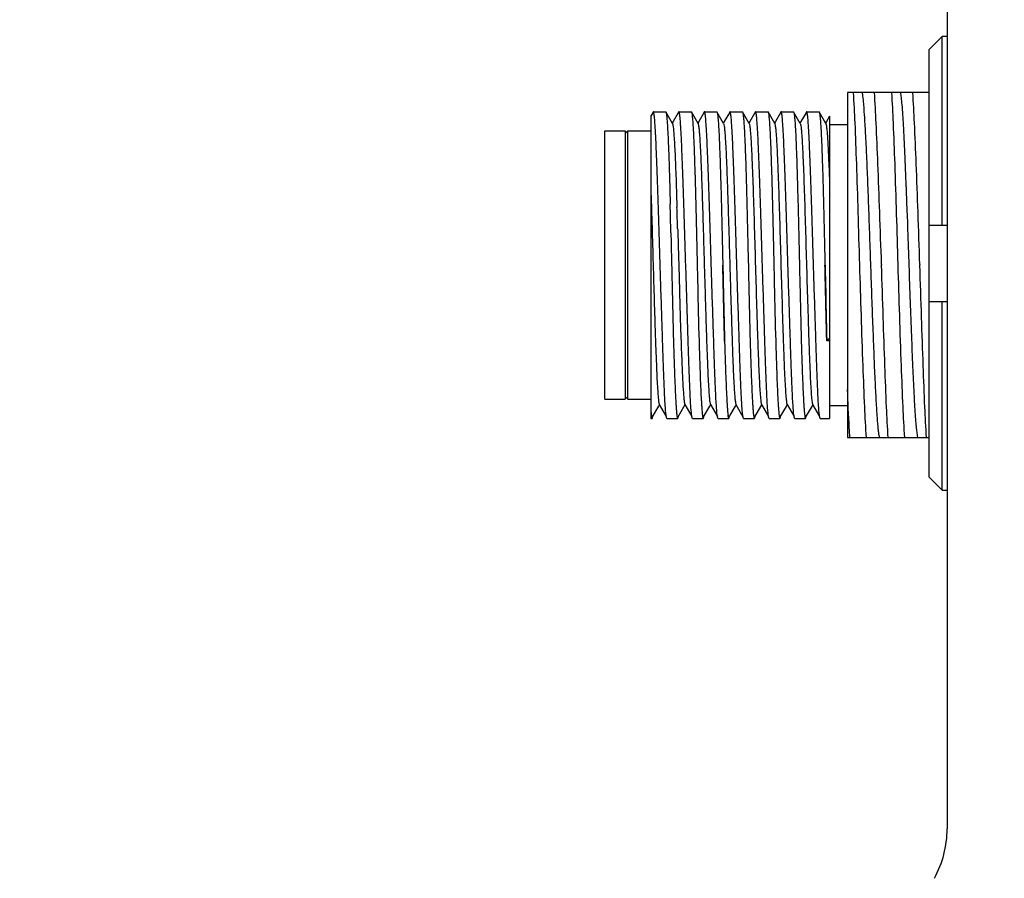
# Model space of a CAD drawing. Header units: millimetres. Extents: x 222 to 446, y -355 to -187.
# Tile 10 of 28: x 284 to 293, y -285 to -276. Entities that reach past the tile are written whole.
import ezdxf

# ---------------------------------------------------------------- set-up
doc = ezdxf.new("R2010")
doc.units = ezdxf.units.MM
doc.header["$LTSCALE"] = 23.1
doc.header["$PDMODE"] = 3
doc.header["$PDSIZE"] = 8
doc.layers.get('0').update_dxf_attribs({"linetype": 'CONTINUOUS'})
doc.layers.get('Defpoints').update_dxf_attribs({"linetype": 'CONTINUOUS'})
doc.layers.add('00_COMPONENTS', color=7, linetype='CONTINUOUS')
doc.layers.add('51__DRAFT_DIMS', color=7, linetype='CONTINUOUS')
doc.styles.get("Standard").update_dxf_attribs({"font": '兰亭黑 GBK.TTF'})
doc.dimstyles.new('DIMSTYLE_1', dxfattribs={"dimtxt": 3, "dimasz": 3, "dimexe": 2.5, "dimexo": 0.5, "dimgap": 0.75, "dimtad": 1, "dimlfac": 4, "dimdsep": 46, "dimtxsty": 'STANDARD', "dimblk": '_FILLED', "dimblk1": '_FILLED', "dimblk2": '_FILLED', "dimcen": 0.09, "dimclrt": 3, "dimazin": 2, "dimtp": 0.5, "dimtm": 0.5, "dimtfac": 1, "dimtofl": 0, "dimtmove": 0, "dimatfit": 3, "dimldrblk": '_FILLED', "dimfxl": 1, "dimtolj": 1, "dimarcsym": 0})
doc.dimstyles.new('DIMSTYLE_2', dxfattribs={"dimtxt": 3, "dimasz": 3, "dimexe": 2.5, "dimexo": 0.5, "dimgap": 0.75, "dimtad": 1, "dimlfac": 4, "dimdsep": 46, "dimtxsty": 'STANDARD', "dimblk": '_FILLED', "dimblk1": '_FILLED', "dimblk2": '_FILLED', "dimcen": 0.09, "dimclrt": 3, "dimazin": 2, "dimtp": 0.3, "dimtm": 0.3, "dimtfac": 1, "dimtofl": 0, "dimtmove": 0, "dimatfit": 3, "dimldrblk": '_FILLED', "dimfxl": 1, "dimtolj": 1, "dimarcsym": 0})

# ---------------------------------------------------------------- blocks, each defined once
blk = doc.blocks.new('_FILLED')
at = {"color": 0, "linetype": 'ByBlock'}
blk.add_solid([(0, 0), (-1, 0.1667), (-1, -0.1667)], dxfattribs=at)
blk = doc.blocks.new('*D1')
at = {"layer": '51__DRAFT_DIMS', "color": 0, "lineweight": -2}
for p, q in [((302.242, -243.6989), (267.2007, -243.6989)), ((269.7007, -246.6989), (269.7007, -305.1989)), ((296.6582, -308.1989), (267.2007, -308.1989))]:
    blk.add_line(p, q, dxfattribs=at)
at = {"layer": 'Defpoints', "color": 0}
for p in [(302.742, -243.6989), (269.7007, -308.1989), (297.1582, -308.1989)]:
    blk.add_point(p, dxfattribs=at)
at = {"layer": '51__DRAFT_DIMS', "color": 0, "linetype": 'ByBlock', "lineweight": -2, "xscale": 3, "yscale": 3, "zscale": 3}
for p, rotation in [((269.7007, -243.6989), 90), ((269.7007, -308.1989), 270)]:
    blk.add_blockref('_FILLED', p, dxfattribs=dict(at, rotation=rotation))
at = {"layer": '51__DRAFT_DIMS', "color": 3, "insert": (264.9507, -275.9958), "char_height": 3, "attachment_point": 2, "rotation": 90, "line_spacing_factor": 0.9}
blk.add_mtext('\\A1;258', dxfattribs=at)
blk = doc.blocks.new('*D4')
at = {"layer": '51__DRAFT_DIMS', "color": 0, "lineweight": -2}
for p, q in [((293.742, -263.3864), (280.5661, -263.3864)), ((283.0661, -266.3864), (283.0661, -285.6364)), ((293.742, -288.6364), (280.5661, -288.6364))]:
    blk.add_line(p, q, dxfattribs=at)
at = {"layer": 'Defpoints', "color": 0}
for p in [(294.242, -263.3864), (283.0661, -288.6364), (294.242, -288.6364)]:
    blk.add_point(p, dxfattribs=at)
at = {"layer": '51__DRAFT_DIMS', "color": 0, "linetype": 'ByBlock', "lineweight": -2, "xscale": 3, "yscale": 3, "zscale": 3}
for p, rotation in [((283.0661, -263.3864), 90), ((283.0661, -288.6364), 270)]:
    blk.add_blockref('_FILLED', p, dxfattribs=dict(at, rotation=rotation))
at = {"layer": '51__DRAFT_DIMS', "color": 3, "insert": (278.3161, -276.0173), "char_height": 3, "attachment_point": 2, "rotation": 90, "line_spacing_factor": 0.9}
blk.add_mtext('\\A1;101', dxfattribs=at)
blk = doc.blocks.new('*D5')
at = {"layer": '51__DRAFT_DIMS', "color": 0, "lineweight": -2}
for p, q in [((293.742, -263.3864), (273.7257, -263.3864)), ((276.2257, -266.3864), (276.2257, -295.1322)), ((314.992, -298.1322), (273.7257, -298.1322))]:
    blk.add_line(p, q, dxfattribs=at)
at = {"layer": 'Defpoints', "color": 0}
for p in [(294.242, -263.3864), (276.2257, -298.1322), (315.492, -298.1322)]:
    blk.add_point(p, dxfattribs=at)
at = {"layer": '51__DRAFT_DIMS', "color": 0, "linetype": 'ByBlock', "lineweight": -2, "xscale": 3, "yscale": 3, "zscale": 3}
for p, rotation in [((276.2257, -263.3864), 90), ((276.2257, -298.1322), 270)]:
    blk.add_blockref('_FILLED', p, dxfattribs=dict(at, rotation=rotation))
at = {"layer": '51__DRAFT_DIMS', "color": 3, "insert": (271.4757, -280.6744), "char_height": 3, "attachment_point": 2, "rotation": 90, "line_spacing_factor": 0.9}
blk.add_mtext('\\A1;138.98', dxfattribs=at)

msp = doc.modelspace()

# ---------------------------------------------------------------- linework, layer by layer
at = {"layer": '00_COMPONENTS', "color": 7}
for p, q in [((292.867, -267.7456), (292.867, -284.2773)), ((292.817, -276.5272), (292.692, -276.6541)), ((292.817, -278.3707), (292.817, -276.5272)), ((292.867, -276.5272), (292.817, -276.5272)), ((292.692, -280.8374), (292.692, -276.6541)), ((291.892, -277.0739), (291.892, -280.4489)), ((292.692, -277.0739), (291.892, -277.0739)), ((289.9867, -277.2713), (289.9668, -277.3058)), ((289.967, -277.3059), (289.967, -280.2614)), ((289.9916, -277.2629), (289.9867, -277.2713)), ((289.9932, -277.2614), (290.113, -277.2614)), ((290.1802, -277.376), (290.115, -277.2632)), ((290.2367, -277.2713), (290.1868, -277.3577)), ((290.2416, -277.2628), (290.2367, -277.2713)), ((290.2416, -277.2628), (290.2405, -277.2655)), ((290.2432, -277.2614), (290.363, -277.2614)), ((290.4302, -277.376), (290.365, -277.2632)), ((290.4867, -277.2713), (290.4368, -277.3577)), ((290.4916, -277.2628), (290.4867, -277.2713)), ((290.4932, -277.2614), (290.4916, -277.2628)), ((290.4932, -277.2614), (290.613, -277.2614)), ((290.6802, -277.3759), (290.615, -277.2632)), ((290.7367, -277.2714), (290.6868, -277.3578)), ((290.7416, -277.2629), (290.7367, -277.2714)), ((290.7433, -277.2614), (290.7416, -277.2629)), ((290.7433, -277.2614), (290.863, -277.2614)), ((290.9302, -277.376), (290.865, -277.2632)), ((290.9869, -277.2709), (290.9371, -277.3571)), ((290.9916, -277.2628), (290.9869, -277.2709)), ((290.9916, -277.2628), (290.9905, -277.2655)), ((290.9932, -277.2614), (291.113, -277.2614)), ((291.1802, -277.3759), (291.115, -277.2632)), ((291.2369, -277.2709), (291.1871, -277.3571)), ((291.2416, -277.2629), (291.2369, -277.2709)), ((291.2416, -277.2629), (291.2405, -277.2655)), ((291.2432, -277.2614), (291.363, -277.2614)), ((291.4302, -277.3759), (291.365, -277.2632)), ((291.4869, -277.2709), (291.4371, -277.3571)), ((291.4916, -277.2629), (291.4869, -277.2709)), ((291.4916, -277.2629), (291.4905, -277.2655)), ((291.4932, -277.2614), (291.613, -277.2614)), ((291.6802, -277.376), (291.615, -277.2632)), ((291.7168, -277.3058), (291.6871, -277.3572)), ((291.717, -277.3059), (291.717, -280.2614)), ((290.1868, -277.3577), (290.1782, -277.3725)), ((290.4368, -277.3577), (290.4282, -277.3725)), ((290.6868, -277.3578), (290.6782, -277.3725)), ((290.9371, -277.3571), (290.9282, -277.3725)), ((291.1871, -277.3571), (291.1782, -277.3725)), ((291.4371, -277.3571), (291.4282, -277.3725)), ((291.6871, -277.3572), (291.6782, -277.3725)), ((291.717, -277.3864), (291.892, -277.3864)), ((289.517, -277.4489), (289.717, -277.4489)), ((289.517, -280.0739), (289.517, -277.449)), ((289.717, -277.4739), (289.742, -277.4489)), ((289.717, -277.449), (289.717, -280.0739)), ((289.742, -280.0739), (289.742, -277.4489)), ((289.742, -277.4489), (289.967, -277.4489)), ((292.4644, -277.9922), (292.4647, -277.9979)), ((292.4647, -277.9979), (292.466, -278.0327)), ((290.2194, -278.0604), (290.2239, -278.1947)), ((292.466, -278.0327), (292.4662, -278.0381)), ((292.4662, -278.0381), (292.4735, -278.2323)), ((290.1562, -278.1035), (290.1563, -278.1062)), ((290.1563, -278.1059), (290.1573, -278.1439)), ((290.1573, -278.1439), (290.1579, -278.1669)), ((292.4735, -278.2323), (292.4739, -278.2432)), ((292.4739, -278.2432), (292.4746, -278.262)), ((292.4746, -278.262), (292.475, -278.2725)), ((292.475, -278.2725), (292.4778, -278.3506)), ((292.4778, -278.3506), (292.4782, -278.3611)), ((292.4782, -278.3611), (292.4787, -278.3739)), ((292.4787, -278.3739), (292.4793, -278.3908)), ((292.692, -278.3707), (292.867, -278.3707)), ((290.1647, -278.4456), (290.165, -278.4567)), ((290.165, -278.4567), (290.165, -278.4592)), ((290.165, -278.4591), (290.1652, -278.4641)), ((290.1652, -278.4641), (290.1652, -278.4666)), ((290.1652, -278.4665), (290.1665, -278.5201)), ((290.2307, -278.4081), (290.2309, -278.4137)), ((290.2309, -278.4137), (290.2311, -278.4211)), ((290.2311, -278.4211), (290.2318, -278.4447)), ((290.2318, -278.4447), (290.235, -278.5559)), ((292.4793, -278.3908), (292.4802, -278.4179)), ((290.1665, -278.5201), (290.1666, -278.5275)), ((290.1665, -278.5238), (290.1666, -278.5275)), ((290.1666, -278.5275), (290.1719, -278.7614)), ((290.235, -278.5559), (290.2352, -278.5636)), ((290.2352, -278.5636), (290.2354, -278.571)), ((290.2354, -278.571), (290.2441, -278.8801)), ((292.0088, -278.7563), (292.009, -278.7614)), ((292.2255, -278.7563), (292.2256, -278.7614)), ((292.3838, -278.7563), (292.3839, -278.7614)), ((292.6003, -278.7563), (292.6005, -278.7614)), ((290.2441, -278.8801), (290.2445, -278.8946)), ((290.2445, -278.8946), (290.2478, -279.0066)), ((290.2478, -279.0066), (290.2485, -279.03)), ((290.2485, -279.03), (290.2597, -279.3846)), ((292.867, -279.1207), (292.692, -279.1207)), ((292.817, -280.9642), (292.817, -279.1207)), ((290.2597, -279.3846), (290.2643, -279.5257)), ((291.717, -279.4784), (291.6894, -279.5023)), ((291.717, -279.5023), (291.6894, -279.5023)), ((289.517, -280.0739), (289.717, -280.0739)), ((289.717, -280.0489), (289.742, -280.0739)), ((289.742, -280.0739), (289.967, -280.0739)), ((289.985, -280.248), (290.0452, -280.1438)), ((290.0452, -280.1438), (290.0532, -280.13)), ((290.0512, -280.1265), (290.1196, -280.2447)), ((290.235, -280.2481), (290.2952, -280.1438)), ((290.2952, -280.1438), (290.3032, -280.13)), ((290.3012, -280.1265), (290.3696, -280.2448)), ((290.4849, -280.2481), (290.5452, -280.1438)), ((290.5452, -280.1438), (290.5532, -280.13)), ((290.5512, -280.1265), (290.6196, -280.2448)), ((290.7453, -280.2302), (290.7952, -280.1438)), ((290.7952, -280.1438), (290.8032, -280.13)), ((290.8012, -280.1266), (290.8697, -280.2451)), ((290.9849, -280.2481), (291.045, -280.1441)), ((291.045, -280.1441), (291.0532, -280.13)), ((291.0512, -280.1265), (291.1196, -280.2448)), ((291.2349, -280.2482), (291.295, -280.1442)), ((291.295, -280.1442), (291.3032, -280.13)), ((291.3012, -280.1265), (291.3696, -280.2448)), ((291.4849, -280.2481), (291.545, -280.1441)), ((291.545, -280.1441), (291.5532, -280.1299)), ((291.5512, -280.1265), (291.6196, -280.2448)), ((291.717, -280.1364), (291.892, -280.1364)), ((289.967, -280.2614), (289.9811, -280.2614)), ((289.982, -280.2528), (289.9829, -280.2516)), ((289.9829, -280.2516), (289.985, -280.248)), ((289.9829, -280.2516), (289.9831, -280.2512)), ((290.1255, -280.2614), (290.2311, -280.2614)), ((290.2329, -280.2517), (290.235, -280.2481)), ((290.3755, -280.2614), (290.4811, -280.2614)), ((290.4829, -280.2517), (290.4849, -280.2481)), ((290.6255, -280.2614), (290.7311, -280.2614)), ((290.7329, -280.2517), (290.7453, -280.2302)), ((290.8755, -280.2614), (290.9811, -280.2614)), ((290.9823, -280.2523), (290.9832, -280.2511)), ((290.9829, -280.2517), (290.9849, -280.2481)), ((291.1255, -280.2614), (291.2311, -280.2614)), ((291.2322, -280.2526), (291.2329, -280.2517)), ((291.2329, -280.2517), (291.2349, -280.2482)), ((291.2329, -280.2517), (291.2333, -280.2508)), ((291.3755, -280.2614), (291.4811, -280.2614)), ((291.4823, -280.2523), (291.4831, -280.2512)), ((291.4828, -280.2517), (291.4849, -280.2481)), ((291.6255, -280.2614), (291.717, -280.2614)), ((291.892, -280.4489), (292.0742, -280.4489)), ((292.0749, -280.4489), (292.4492, -280.4489)), ((292.4498, -280.4489), (292.692, -280.4489)), ((292.692, -280.8374), (292.817, -280.9642)), ((292.817, -280.9642), (292.867, -280.9642))]:
    msp.add_line(p, q, dxfattribs=at)
for centre, radius, start, end in [((166.3923, -281.3384), 123.8062, 1.338879, 1.467891), ((206.4171, -280.9632), 83.8525, 1.746161, 1.892015), ((291.867, -284.2773), 1, 331.04498, 360)]:
    msp.add_arc(centre, radius, start, end, dxfattribs=at)
for points, knots in [([(291.9476, -277.0739), (291.9542, -277.173), (291.9657, -277.4055), (291.9801, -277.7959), (291.9946, -278.2576), (292.0039, -278.5859), (292.0088, -278.7563)], [0, 0, 0, 0, 0.176932, 0.414793, 0.696067, 1, 1, 1, 1]), ([(292.0348, -277.0739), (292.0369, -277.0857), (292.0406, -277.1137), (292.0485, -277.1863), (292.0572, -277.3069), (292.0675, -277.4845), (292.0777, -277.7017), (292.0881, -277.9517), (292.1021, -278.3274), (292.1159, -278.7188), (292.1295, -279.1137), (292.1401, -279.3991), (292.1504, -279.6642), (292.1606, -279.9007), (292.171, -280.1013), (292.1798, -280.243), (292.1874, -280.3338), (292.1926, -280.3836), (292.1976, -280.4207), (292.2015, -280.4411), (292.2039, -280.4489)], [0, 0, 0, 0, 0.010646, 0.025023, 0.064762, 0.11792, 0.182922, 0.257753, 0.340022, 0.516584, 0.605335, 0.690693, 0.770007, 0.84078, 0.90081, 0.948255, 0.966773, 0.981619, 0.992688, 1, 1, 1, 1]), ([(292.2255, -278.7563), (292.2196, -278.5859), (292.208, -278.2576), (292.1916, -277.7959), (292.1748, -277.4056), (292.1629, -277.173), (292.1559, -277.0739)], [0, 0, 0, 0, 0.303918, 0.585186, 0.823057, 1, 1, 1, 1]), ([(292.3225, -277.0739), (292.3293, -277.173), (292.3405, -277.4055), (292.3616, -277.9663), (292.3745, -278.4281), (292.3838, -278.7563)], [0, 0, 0, 0, 0.176931, 0.414794, 1, 1, 1, 1]), ([(292.4097, -277.0739), (292.4127, -277.09), (292.4177, -277.1296), (292.4276, -277.2357), (292.4389, -277.4162), (292.4521, -277.6828), (292.4602, -277.8828), (292.4644, -277.9922)], [0, 0, 0, 0, 0.053366, 0.129745, 0.3476, 0.642963, 1, 1, 1, 1]), ([(292.6003, -278.7563), (292.5944, -278.5859), (292.5834, -278.2576), (292.5662, -277.7959), (292.5501, -277.4056), (292.5377, -277.173), (292.5309, -277.0739)], [0, 0, 0, 0, 0.303918, 0.585187, 0.823056, 1, 1, 1, 1]), ([(290.06, -278.7614), (290.057, -278.6639), (290.0512, -278.4726), (290.0426, -278.1948), (290.0352, -277.9751), (290.0294, -277.8129), (290.0252, -277.7042), (290.021, -277.6057), (290.017, -277.5183), (290.013, -277.4428), (290.0091, -277.38), (290.0053, -277.3306), (290.002, -277.2979), (289.9993, -277.2789), (289.9973, -277.2696), (289.9959, -277.2644), (289.9941, -277.2614), (289.9932, -277.2614)], [0, 0, 0, 0, 0.194801, 0.382125, 0.554779, 0.633504, 0.706136, 0.771976, 0.830392, 0.880823, 0.922791, 0.955898, 0.979839, 0.988311, 0.994441, 0.99826, 1, 1, 1, 1]), ([(290.113, -277.2614), (290.1136, -277.2614), (290.1144, -277.2622), (290.1149, -277.2629), (290.115, -277.2632)], [0, 0, 0, 0, 0.663854, 1, 1, 1, 1]), ([(290.115, -277.2632), (290.1165, -277.2657), (290.1184, -277.2735), (290.1211, -277.2883), (290.1236, -277.3098), (290.1275, -277.3511), (290.132, -277.4182), (290.137, -277.5163), (290.142, -277.6366), (290.1469, -277.777), (290.1517, -277.9348), (290.1547, -278.0456), (290.1562, -278.1035)], [0, 0, 0, 0, 0.010283, 0.028202, 0.053827, 0.087094, 0.176004, 0.29342, 0.437283, 0.605048, 0.793736, 1, 1, 1, 1]), ([(290.3101, -278.7614), (290.3071, -278.6639), (290.3011, -278.4726), (290.2925, -278.1948), (290.2852, -277.9751), (290.2794, -277.8129), (290.2752, -277.7042), (290.2711, -277.6057), (290.267, -277.5183), (290.263, -277.4428), (290.2591, -277.38), (290.2553, -277.3306), (290.252, -277.2979), (290.2493, -277.2789), (290.2473, -277.2696), (290.2459, -277.2644), (290.2441, -277.2614), (290.2432, -277.2614)], [0, 0, 0, 0, 0.194808, 0.382122, 0.554778, 0.633503, 0.706136, 0.771974, 0.830391, 0.880823, 0.92279, 0.955897, 0.979837, 0.988311, 0.994441, 0.998261, 1, 1, 1, 1]), ([(290.363, -277.2614), (290.3636, -277.2614), (290.3644, -277.2622), (290.3649, -277.2629), (290.365, -277.2632)], [0, 0, 0, 0, 0.663832, 1, 1, 1, 1]), ([(290.365, -277.2632), (290.3674, -277.2673), (290.3698, -277.2814), (290.3737, -277.3082), (290.3772, -277.3486), (290.3809, -277.4015), (290.3845, -277.4668), (290.3881, -277.5437), (290.3917, -277.6317), (290.3966, -277.7687), (290.4025, -277.9606), (290.4091, -278.2109), (290.4157, -278.4811), (290.4198, -278.6669), (290.4219, -278.7614)], [0, 0, 0, 0, 0.009498, 0.027759, 0.054743, 0.090241, 0.133944, 0.185462, 0.244339, 0.310041, 0.459499, 0.628457, 0.810808, 1, 1, 1, 1]), ([(290.56, -278.7614), (290.557, -278.6639), (290.5512, -278.4726), (290.5425, -278.1948), (290.5353, -277.9751), (290.5294, -277.8129), (290.5252, -277.7042), (290.5211, -277.6057), (290.517, -277.5183), (290.513, -277.4428), (290.5091, -277.38), (290.5053, -277.3306), (290.502, -277.2979), (290.4992, -277.2789), (290.4973, -277.2696), (290.4959, -277.2644), (290.4941, -277.2614), (290.4932, -277.2614)], [0, 0, 0, 0, 0.194809, 0.382127, 0.554784, 0.633509, 0.706143, 0.771983, 0.830399, 0.880833, 0.9228, 0.955905, 0.979849, 0.988321, 0.994453, 0.998271, 1, 1, 1, 1]), ([(290.613, -277.2614), (290.6136, -277.2614), (290.6144, -277.2622), (290.6149, -277.2629), (290.615, -277.2632)], [0, 0, 0, 0, 0.664714, 1, 1, 1, 1]), ([(290.615, -277.2632), (290.6174, -277.2673), (290.6197, -277.2813), (290.6237, -277.3081), (290.6272, -277.3484), (290.6309, -277.4013), (290.6345, -277.4666), (290.6381, -277.5435), (290.6417, -277.6315), (290.6466, -277.7684), (290.6525, -277.9604), (290.6591, -278.2108), (290.6656, -278.4811), (290.6698, -278.6668), (290.672, -278.7614)], [0, 0, 0, 0, 0.009459, 0.027689, 0.054649, 0.090126, 0.133813, 0.185324, 0.244197, 0.309901, 0.459377, 0.628364, 0.810768, 1, 1, 1, 1]), ([(290.8099, -278.7614), (290.8069, -278.6639), (290.8012, -278.4726), (290.7925, -278.1948), (290.7852, -277.9751), (290.7794, -277.8129), (290.7752, -277.7042), (290.7711, -277.6057), (290.767, -277.5183), (290.763, -277.4428), (290.7591, -277.38), (290.7553, -277.3306), (290.752, -277.2979), (290.7492, -277.2789), (290.7473, -277.2696), (290.7459, -277.2644), (290.7441, -277.2614), (290.7433, -277.2614)], [0, 0, 0, 0, 0.19481, 0.382127, 0.554785, 0.633511, 0.706144, 0.771985, 0.830401, 0.880835, 0.922802, 0.955907, 0.979852, 0.988324, 0.994455, 0.998272, 1, 1, 1, 1]), ([(290.863, -277.2614), (290.8636, -277.2614), (290.8644, -277.2622), (290.8649, -277.263), (290.865, -277.2632)], [0, 0, 0, 0, 0.663463, 1, 1, 1, 1]), ([(290.865, -277.2632), (290.8674, -277.2674), (290.8698, -277.2814), (290.8737, -277.3083), (290.8771, -277.3487), (290.8809, -277.4016), (290.8845, -277.4669), (290.8897, -277.5767), (290.8957, -277.7393), (290.9025, -277.9607), (290.9091, -278.211), (290.9156, -278.4812), (290.9199, -278.6669), (290.9221, -278.7614)], [0, 0, 0, 0, 0.009517, 0.027792, 0.054788, 0.090295, 0.134004, 0.185528, 0.310107, 0.459558, 0.6285, 0.810831, 1, 1, 1, 1]), ([(291.0601, -278.7614), (291.0571, -278.6639), (291.0511, -278.4726), (291.0425, -278.1948), (291.0352, -277.9751), (291.0294, -277.8129), (291.0252, -277.7042), (291.0211, -277.6057), (291.017, -277.5183), (291.013, -277.4428), (291.0091, -277.38), (291.0053, -277.3306), (291.002, -277.2979), (290.9993, -277.2789), (290.9973, -277.2696), (290.9959, -277.2644), (290.9941, -277.2614), (290.9932, -277.2614)], [0, 0, 0, 0, 0.194808, 0.382122, 0.554778, 0.633503, 0.706136, 0.771974, 0.830391, 0.880823, 0.92279, 0.955897, 0.979837, 0.988311, 0.994441, 0.998261, 1, 1, 1, 1]), ([(291.113, -277.2614), (291.1136, -277.2614), (291.1144, -277.2622), (291.1149, -277.2629), (291.115, -277.2632)], [0, 0, 0, 0, 0.664351, 1, 1, 1, 1]), ([(291.115, -277.2632), (291.1174, -277.2673), (291.1197, -277.2813), (291.1237, -277.3081), (291.1271, -277.3485), (291.1309, -277.4013), (291.1345, -277.4666), (291.1396, -277.5764), (291.1458, -277.7391), (291.1524, -277.9605), (291.1591, -278.2108), (291.1655, -278.4811), (291.1699, -278.6668), (291.172, -278.7614)], [0, 0, 0, 0, 0.00947, 0.027705, 0.05467, 0.090153, 0.133842, 0.185355, 0.309931, 0.459403, 0.628385, 0.810771, 1, 1, 1, 1]), ([(291.3101, -278.7614), (291.3071, -278.6639), (291.3011, -278.4726), (291.2925, -278.1948), (291.2852, -277.9751), (291.2794, -277.8129), (291.2752, -277.7042), (291.2711, -277.6057), (291.267, -277.5183), (291.263, -277.4428), (291.2591, -277.38), (291.2553, -277.3306), (291.252, -277.2979), (291.2493, -277.2789), (291.2473, -277.2696), (291.2459, -277.2644), (291.2441, -277.2614), (291.2432, -277.2614)], [0, 0, 0, 0, 0.194808, 0.382122, 0.554777, 0.633502, 0.706135, 0.771974, 0.830391, 0.880822, 0.922789, 0.955897, 0.979836, 0.98831, 0.99444, 0.998261, 1, 1, 1, 1]), ([(291.363, -277.2614), (291.3636, -277.2614), (291.3644, -277.2622), (291.3648, -277.2629), (291.365, -277.2632)], [0, 0, 0, 0, 0.664361, 1, 1, 1, 1]), ([(291.365, -277.2632), (291.3673, -277.2672), (291.3697, -277.2813), (291.3737, -277.308), (291.3772, -277.3483), (291.3809, -277.4011), (291.3845, -277.4664), (291.3881, -277.5433), (291.3917, -277.6313), (291.3966, -277.7683), (291.4025, -277.9603), (291.4091, -278.2107), (291.4156, -278.481), (291.4198, -278.6668), (291.4219, -278.7614)], [0, 0, 0, 0, 0.00943, 0.027641, 0.054581, 0.090041, 0.133718, 0.185221, 0.244092, 0.309796, 0.459284, 0.628297, 0.810724, 1, 1, 1, 1]), ([(291.56, -278.7614), (291.5571, -278.6639), (291.5511, -278.4726), (291.5425, -278.1948), (291.5352, -277.9751), (291.5294, -277.8129), (291.5252, -277.7042), (291.5211, -277.6057), (291.517, -277.5183), (291.513, -277.4428), (291.5091, -277.38), (291.5053, -277.3306), (291.502, -277.2979), (291.4993, -277.2789), (291.4973, -277.2696), (291.4959, -277.2644), (291.4941, -277.2614), (291.4932, -277.2614)], [0, 0, 0, 0, 0.194808, 0.382122, 0.554777, 0.633502, 0.706135, 0.771974, 0.830391, 0.880822, 0.922789, 0.955897, 0.979836, 0.98831, 0.99444, 0.99826, 1, 1, 1, 1]), ([(291.613, -277.2614), (291.6136, -277.2614), (291.6144, -277.2622), (291.6148, -277.2629), (291.615, -277.2632)], [0, 0, 0, 0, 0.663452, 1, 1, 1, 1]), ([(291.615, -277.2632), (291.6173, -277.2673), (291.6198, -277.2813), (291.6237, -277.3081), (291.6271, -277.3485), (291.6309, -277.4013), (291.6345, -277.4666), (291.6397, -277.5764), (291.6456, -277.7391), (291.6526, -277.9605), (291.659, -278.2108), (291.6657, -278.4811), (291.6698, -278.6668), (291.6719, -278.7614)], [0, 0, 0, 0, 0.009474, 0.027713, 0.054676, 0.090155, 0.133846, 0.18536, 0.309935, 0.459406, 0.628386, 0.810779, 1, 1, 1, 1]), ([(290.1802, -277.376), (290.1814, -277.3782), (290.1831, -277.3848), (290.1854, -277.3972), (290.1876, -277.4148), (290.1911, -277.4484), (290.1954, -277.5026), (290.2004, -277.5819), (290.2054, -277.6793), (290.21, -277.7933), (290.2148, -277.9223), (290.2179, -278.0129), (290.2194, -278.0604)], [0, 0, 0, 0, 0.010922, 0.029343, 0.055265, 0.088588, 0.176927, 0.293152, 0.435851, 0.603246, 0.792378, 1, 1, 1, 1]), ([(290.4298, -277.3766), (290.432, -277.3805), (290.4345, -277.3933), (290.4384, -277.418), (290.442, -277.455), (290.4457, -277.5036), (290.4493, -277.5637), (290.4546, -277.6646), (290.4609, -277.8139), (290.4686, -278.017), (290.4758, -278.2465), (290.4831, -278.4943), (290.4906, -278.7513), (290.4982, -279.0083), (290.5054, -279.256), (290.5129, -279.4856), (290.5203, -279.6887), (290.5267, -279.8381), (290.5319, -279.9388), (290.5356, -279.9988), (290.5394, -280.0475), (290.5428, -280.0848), (290.5466, -280.1096), (290.549, -280.1227), (290.5512, -280.1265)], [0, 0, 0, 0, 0.004816, 0.013947, 0.027414, 0.045185, 0.067116, 0.092947, 0.155256, 0.229901, 0.31432, 0.405428, 0.499913, 0.594403, 0.685479, 0.769889, 0.844618, 0.906905, 0.932681, 0.954565, 0.972367, 0.985932, 0.995156, 1, 1, 1, 1]), ([(290.6802, -277.3759), (290.6824, -277.3798), (290.6846, -277.3929), (290.6883, -277.4179), (290.6916, -277.4552), (290.6953, -277.5039), (290.6991, -277.5638), (290.703, -277.6343), (290.7069, -277.7149), (290.712, -277.8407), (290.7181, -278.0169), (290.7255, -278.2465), (290.7334, -278.4943), (290.7405, -278.7513), (290.7478, -279.0084), (290.7555, -279.2562), (290.7631, -279.4857), (290.7699, -279.6888), (290.7763, -279.838), (290.7819, -279.939), (290.7857, -279.9991), (290.7895, -280.0478), (290.7928, -280.0848), (290.7965, -280.1095), (290.7988, -280.1224), (290.801, -280.1262)], [0, 0, 0, 0, 0.004849, 0.01413, 0.027742, 0.045538, 0.067367, 0.093068, 0.122453, 0.155307, 0.230106, 0.314517, 0.405573, 0.500081, 0.594575, 0.685713, 0.770135, 0.844712, 0.907009, 0.932866, 0.954828, 0.972619, 0.986093, 0.995213, 1, 1, 1, 1]), ([(290.9302, -277.376), (290.9324, -277.3799), (290.9348, -277.3929), (290.9386, -277.4177), (290.942, -277.455), (290.9457, -277.5037), (290.9495, -277.5637), (290.9531, -277.6344), (290.9569, -277.7152), (290.9637, -277.8787), (290.9725, -278.1384), (290.9835, -278.4983), (290.9944, -278.8786), (291.0036, -279.1944), (291.0113, -279.4342), (291.0168, -279.5956), (291.0225, -279.7399), (291.028, -279.8641), (291.0334, -279.9658), (291.0383, -280.0355), (291.0424, -280.0783), (291.045, -280.1006), (291.0477, -280.1159), (291.0497, -280.1239), (291.0512, -280.1265)], [0, 0, 0, 0, 0.00485, 0.014067, 0.027623, 0.045423, 0.067315, 0.093106, 0.122557, 0.155409, 0.27128, 0.405595, 0.547526, 0.68562, 0.749718, 0.808748, 0.861524, 0.906987, 0.944189, 0.972428, 0.982998, 0.991122, 0.99678, 1, 1, 1, 1]), ([(291.1802, -277.3759), (291.1824, -277.3798), (291.1848, -277.3928), (291.1885, -277.4176), (291.192, -277.4547), (291.1957, -277.5034), (291.1994, -277.5634), (291.2031, -277.6341), (291.2069, -277.7148), (291.2137, -277.8783), (291.2225, -278.138), (291.2334, -278.4979), (291.2443, -278.8783), (291.2536, -279.1942), (291.2613, -279.434), (291.2668, -279.5955), (291.2725, -279.7398), (291.2779, -279.8641), (291.2835, -279.9658), (291.2883, -280.0354), (291.2923, -280.0783), (291.295, -280.1006), (291.2978, -280.1159), (291.2997, -280.124), (291.3012, -280.1265)], [0, 0, 0, 0, 0.004835, 0.014024, 0.027549, 0.045331, 0.067218, 0.092992, 0.122423, 0.155266, 0.271129, 0.405457, 0.547409, 0.68554, 0.749647, 0.808698, 0.861491, 0.906955, 0.94418, 0.972416, 0.982981, 0.991108, 0.996774, 1, 1, 1, 1]), ([(291.4302, -277.3759), (291.4324, -277.3798), (291.4347, -277.3927), (291.4385, -277.4175), (291.442, -277.4546), (291.4457, -277.5032), (291.4494, -277.5632), (291.4531, -277.6338), (291.4569, -277.7146), (291.4637, -277.878), (291.4726, -278.1378), (291.4834, -278.4977), (291.4943, -278.8781), (291.5036, -279.1941), (291.5112, -279.4339), (291.5169, -279.5954), (291.5225, -279.7398), (291.5279, -279.8641), (291.5335, -279.9658), (291.5383, -280.0355), (291.5423, -280.0783), (291.545, -280.1006), (291.5478, -280.1159), (291.5498, -280.124), (291.5512, -280.1265)], [0, 0, 0, 0, 0.004816, 0.013979, 0.02749, 0.045275, 0.067151, 0.092906, 0.122329, 0.15518, 0.27103, 0.405372, 0.547343, 0.685494, 0.749614, 0.808682, 0.861473, 0.906953, 0.944186, 0.972411, 0.982982, 0.991118, 0.996785, 1, 1, 1, 1]), ([(291.6802, -277.376), (291.6813, -277.3779), (291.683, -277.3837), (291.6852, -277.3945), (291.6874, -277.4099), (291.6907, -277.4392), (291.6946, -277.4866), (291.699, -277.556), (291.7035, -277.6414), (291.708, -277.7415), (291.7126, -277.8551), (291.7155, -277.9351), (291.717, -277.9771)], [0, 0, 0, 0, 0.011077, 0.029406, 0.055108, 0.088189, 0.176163, 0.292083, 0.434381, 0.601387, 0.790796, 1, 1, 1, 1]), ([(289.967, -277.9771), (289.9707, -278.0854), (289.9777, -278.3125), (289.9882, -278.6604), (289.9981, -279.0145), (290.0064, -279.3025), (290.0139, -279.5176), (290.0194, -279.6606), (290.0244, -279.7876), (290.0293, -279.8965), (290.0345, -279.9854), (290.039, -280.0463), (290.0429, -280.0839), (290.0455, -280.1035), (290.048, -280.117), (290.0498, -280.1241), (290.0511, -280.1263)], [0, 0, 0, 0, 0.15112, 0.316699, 0.485282, 0.64512, 0.718355, 0.785329, 0.844727, 0.895603, 0.937213, 0.968893, 0.980801, 0.989975, 0.99636, 1, 1, 1, 1]), ([(292.4802, -278.4179), (292.4844, -278.5348), (292.4924, -278.7684), (292.5047, -279.1135), (292.5165, -279.4432), (292.5287, -279.7435), (292.5404, -280.0016), (292.5509, -280.1851), (292.5597, -280.3028), (292.5656, -280.3669), (292.5714, -280.4139), (292.5759, -280.4394), (292.5789, -280.4489)], [0, 0, 0, 0, 0.172537, 0.344717, 0.509235, 0.659075, 0.787937, 0.890317, 0.930182, 0.961935, 0.985267, 1, 1, 1, 1]), ([(290.0839, -279.5069), (290.0818, -279.4485), (290.0734, -279.2), (290.0658, -278.9516), (290.06, -278.7614)], [0, 0, 0, 0, 0.234861, 1, 1, 1, 1]), ([(290.1719, -278.7614), (290.1734, -278.8263), (290.1791, -279.0747), (290.1847, -279.3232), (290.1895, -279.5069)], [0, 0, 0, 0, 0.260897, 1, 1, 1, 1]), ([(290.3339, -279.5069), (290.3318, -279.4485), (290.3234, -279.2), (290.3159, -278.9516), (290.3101, -278.7614)], [0, 0, 0, 0, 0.234864, 1, 1, 1, 1]), ([(290.4219, -278.7614), (290.4234, -278.8263), (290.4292, -279.0747), (290.4347, -279.3232), (290.4395, -279.5069)], [0, 0, 0, 0, 0.260897, 1, 1, 1, 1]), ([(290.5839, -279.5069), (290.5818, -279.4485), (290.5733, -279.2), (290.5658, -278.9516), (290.56, -278.7614)], [0, 0, 0, 0, 0.234864, 1, 1, 1, 1]), ([(290.6895, -279.5069), (290.688, -279.4485), (290.6818, -279.2), (290.6763, -278.9516), (290.672, -278.7614)], [0, 0, 0, 0, 0.234853, 1, 1, 1, 1]), ([(290.6729, -278.7614), (290.6744, -278.8262), (290.6801, -279.0747), (290.6849, -279.3232), (290.6895, -279.5069)], [0, 0, 0, 0, 0.260725, 1, 1, 1, 1]), ([(290.8339, -279.5069), (290.8318, -279.4485), (290.8234, -279.2), (290.8157, -278.9516), (290.8099, -278.7614)], [0, 0, 0, 0, 0.234864, 1, 1, 1, 1]), ([(290.9221, -278.7614), (290.9235, -278.8263), (290.9289, -279.0747), (290.9348, -279.3232), (290.9395, -279.5069)], [0, 0, 0, 0, 0.260897, 1, 1, 1, 1]), ([(291.0839, -279.5069), (291.0818, -279.4485), (291.0734, -279.2), (291.0659, -278.9516), (291.0601, -278.7614)], [0, 0, 0, 0, 0.234864, 1, 1, 1, 1]), ([(291.172, -278.7614), (291.1735, -278.8263), (291.179, -279.0747), (291.1848, -279.3232), (291.1895, -279.5069)], [0, 0, 0, 0, 0.260897, 1, 1, 1, 1]), ([(291.3339, -279.5069), (291.3318, -279.4485), (291.3234, -279.2), (291.3159, -278.9516), (291.3101, -278.7614)], [0, 0, 0, 0, 0.234864, 1, 1, 1, 1]), ([(291.4219, -278.7614), (291.4234, -278.8263), (291.4292, -279.0747), (291.4347, -279.3232), (291.4395, -279.5069)], [0, 0, 0, 0, 0.260897, 1, 1, 1, 1]), ([(291.5839, -279.5069), (291.5818, -279.4485), (291.5734, -279.2), (291.5659, -278.9516), (291.56, -278.7614)], [0, 0, 0, 0, 0.234864, 1, 1, 1, 1]), ([(291.6894, -279.5023), (291.6879, -279.4442), (291.6817, -279.1973), (291.6762, -278.9503), (291.6719, -278.7614)], [0, 0, 0, 0, 0.235063, 1, 1, 1, 1]), ([(291.6729, -278.7614), (291.6744, -278.8258), (291.6801, -279.0727), (291.6847, -279.3197), (291.6894, -279.5022)], [0, 0, 0, 0, 0.26058, 1, 1, 1, 1]), ([(292.009, -278.7614), (292.0193, -279.0907), (292.0336, -279.5538), (292.0557, -280.1163), (292.0674, -280.3496), (292.0742, -280.4489)], [0, 0, 0, 0, 0.585159, 0.823079, 1, 1, 1, 1]), ([(292.2907, -280.4489), (292.2839, -280.3496), (292.2722, -280.1163), (292.2568, -279.7247), (292.2412, -279.2617), (292.2309, -278.9324), (292.2256, -278.7614)], [0, 0, 0, 0, 0.176917, 0.414835, 0.696144, 1, 1, 1, 1]), ([(292.3839, -278.7614), (292.3943, -279.0907), (292.4086, -279.5538), (292.4307, -280.1163), (292.4424, -280.3496), (292.4492, -280.4489)], [0, 0, 0, 0, 0.585158, 0.823078, 1, 1, 1, 1]), ([(292.6657, -280.4489), (292.6589, -280.3496), (292.6472, -280.1163), (292.6318, -279.7247), (292.6162, -279.2617), (292.6059, -278.9324), (292.6005, -278.7614)], [0, 0, 0, 0, 0.176919, 0.414839, 0.696149, 1, 1, 1, 1]), ([(290.1175, -280.2308), (290.1133, -280.1988), (290.1075, -280.1139), (290.0994, -279.9584), (290.0915, -279.7492), (290.0865, -279.5926), (290.0839, -279.5069)], [0, 0, 0, 0, 0.133521, 0.351697, 0.644886, 1, 1, 1, 1]), ([(290.1895, -279.5069), (290.1912, -279.5615), (290.1945, -279.6657), (290.1996, -279.8132), (290.2047, -279.9427), (290.2092, -280.0381), (290.2128, -280.1038), (290.2154, -280.1445), (290.2179, -280.1793), (290.2205, -280.208), (290.2229, -280.2302), (290.2255, -280.2469), (290.2275, -280.2557), (290.2298, -280.2614), (290.2311, -280.2614)], [0, 0, 0, 0, 0.216831, 0.412976, 0.585066, 0.730147, 0.791765, 0.845741, 0.891846, 0.929893, 0.959733, 0.981273, 0.994521, 1, 1, 1, 1]), ([(290.2643, -279.5257), (290.2657, -279.5676), (290.2685, -279.6475), (290.2731, -279.7609), (290.2777, -279.861), (290.2824, -279.9464), (290.2868, -280.0157), (290.2911, -280.068), (290.2946, -280.101), (290.2981, -280.1183), (290.2998, -280.1241), (290.3009, -280.126)], [0, 0, 0, 0, 0.20898, 0.398324, 0.565629, 0.708424, 0.824257, 0.911751, 0.970363, 0.988761, 1, 1, 1, 1]), ([(290.3675, -280.2309), (290.3633, -280.199), (290.3575, -280.1141), (290.3494, -279.9586), (290.3415, -279.7493), (290.3365, -279.5927), (290.3339, -279.5069)], [0, 0, 0, 0, 0.133381, 0.351519, 0.64476, 1, 1, 1, 1]), ([(290.4395, -279.5069), (290.4412, -279.5615), (290.4445, -279.6657), (290.4496, -279.8132), (290.4547, -279.9427), (290.4592, -280.0381), (290.4628, -280.1038), (290.4654, -280.1445), (290.4679, -280.1793), (290.4705, -280.208), (290.4729, -280.2302), (290.4755, -280.2469), (290.4775, -280.2557), (290.4798, -280.2614), (290.4811, -280.2614)], [0, 0, 0, 0, 0.216831, 0.412976, 0.585066, 0.730148, 0.791766, 0.845741, 0.891847, 0.929893, 0.959733, 0.981273, 0.994521, 1, 1, 1, 1]), ([(290.6174, -280.2305), (290.6133, -280.1985), (290.6075, -280.1136), (290.5994, -279.9581), (290.5915, -279.749), (290.5865, -279.5925), (290.5839, -279.5069)], [0, 0, 0, 0, 0.133724, 0.351956, 0.645068, 1, 1, 1, 1]), ([(290.6895, -279.5069), (290.6912, -279.5615), (290.6945, -279.6657), (290.6996, -279.8132), (290.7047, -279.9426), (290.7091, -280.0381), (290.7128, -280.1038), (290.7154, -280.1445), (290.7179, -280.1793), (290.7205, -280.208), (290.7229, -280.2302), (290.7255, -280.2469), (290.7275, -280.2557), (290.7298, -280.2614), (290.7311, -280.2614)], [0, 0, 0, 0, 0.216807, 0.41298, 0.585055, 0.730144, 0.791761, 0.84574, 0.891844, 0.929893, 0.959733, 0.98127, 0.994521, 1, 1, 1, 1]), ([(290.8686, -280.2388), (290.8667, -280.2265), (290.8635, -280.1959), (290.8572, -280.1126), (290.85, -279.9694), (290.8417, -279.756), (290.8366, -279.5953), (290.8339, -279.5069)], [0, 0, 0, 0, 0.05117, 0.125811, 0.341857, 0.637943, 1, 1, 1, 1]), ([(290.9395, -279.5069), (290.9412, -279.5615), (290.9445, -279.6657), (290.9496, -279.8132), (290.9547, -279.9427), (290.9591, -280.0381), (290.9628, -280.1038), (290.9654, -280.1445), (290.9679, -280.1793), (290.9705, -280.208), (290.9729, -280.2302), (290.9755, -280.2469), (290.9775, -280.2557), (290.9797, -280.2614), (290.9811, -280.2614)], [0, 0, 0, 0, 0.216832, 0.412977, 0.585068, 0.73015, 0.791769, 0.845745, 0.891851, 0.929898, 0.959737, 0.981277, 0.994523, 1, 1, 1, 1]), ([(291.1175, -280.2309), (291.1133, -280.199), (291.1075, -280.1141), (291.0994, -279.9586), (291.0915, -279.7493), (291.0865, -279.5927), (291.0839, -279.5069)], [0, 0, 0, 0, 0.133389, 0.351529, 0.644767, 1, 1, 1, 1]), ([(291.1895, -279.5069), (291.1912, -279.5615), (291.1945, -279.6657), (291.1996, -279.8132), (291.2047, -279.9427), (291.2091, -280.0381), (291.2128, -280.1038), (291.2153, -280.1445), (291.2179, -280.1793), (291.2205, -280.208), (291.2229, -280.2302), (291.2255, -280.2469), (291.2275, -280.2557), (291.2298, -280.2614), (291.2311, -280.2614)], [0, 0, 0, 0, 0.216831, 0.412976, 0.585066, 0.730148, 0.791766, 0.845741, 0.891847, 0.929894, 0.959735, 0.981275, 0.994523, 1, 1, 1, 1]), ([(291.3674, -280.2305), (291.3632, -280.1985), (291.3575, -280.1136), (291.3494, -279.9581), (291.3415, -279.749), (291.3365, -279.5925), (291.3339, -279.5069)], [0, 0, 0, 0, 0.133738, 0.351974, 0.64508, 1, 1, 1, 1]), ([(291.4395, -279.5069), (291.4412, -279.5615), (291.4445, -279.6657), (291.4496, -279.8132), (291.4547, -279.9427), (291.4591, -280.0381), (291.4628, -280.1038), (291.4654, -280.1445), (291.4679, -280.1793), (291.4705, -280.208), (291.4729, -280.2302), (291.4755, -280.2469), (291.4775, -280.2557), (291.4797, -280.2614), (291.4811, -280.2614)], [0, 0, 0, 0, 0.216832, 0.412977, 0.585068, 0.73015, 0.791768, 0.845744, 0.89185, 0.929896, 0.959736, 0.981275, 0.994522, 1, 1, 1, 1]), ([(291.6175, -280.2311), (291.6133, -280.1991), (291.6075, -280.1143), (291.5994, -279.9588), (291.5915, -279.7494), (291.5865, -279.5927), (291.5839, -279.5069)], [0, 0, 0, 0, 0.133257, 0.351361, 0.644649, 1, 1, 1, 1]), ([(291.9156, -280.4489), (291.9135, -280.4172), (291.9039, -280.2603), (291.897, -280.1032), (291.892, -279.9779)], [0, 0, 0, 0, 0.202246, 1, 1, 1, 1]), ([(289.967, -280.1661), (289.968, -280.1799), (289.9699, -280.2037), (289.973, -280.2311), (289.9755, -280.2469), (289.9773, -280.2546), (289.9787, -280.2591), (289.9804, -280.2614), (289.9811, -280.2614)], [0, 0, 0, 0, 0.428041, 0.737294, 0.846797, 0.9262, 0.976083, 1, 1, 1, 1]), ([(289.9756, -280.2392), (289.976, -280.2415), (289.9769, -280.2456), (289.9784, -280.25), (289.9798, -280.2534), (289.9816, -280.2531), (289.982, -280.2528)], [0, 0, 0, 0, 0.44035, 0.73706, 0.900559, 1, 1, 1, 1]), ([(289.9811, -280.2614), (289.9817, -280.2614), (289.9832, -280.2599), (289.9852, -280.2543), (289.9863, -280.2487), (289.9871, -280.2444)], [0, 0, 0, 0, 0.099134, 0.290114, 1, 1, 1, 1]), ([(290.1255, -280.2614), (290.1245, -280.2614), (290.1226, -280.2583), (290.1212, -280.2528), (290.1191, -280.2429), (290.118, -280.2353), (290.1175, -280.2308)], [0, 0, 0, 0, 0.086174, 0.275589, 0.57969, 1, 1, 1, 1]), ([(290.2299, -280.2519), (290.2288, -280.2507), (290.2272, -280.2461), (290.2262, -280.2417), (290.2256, -280.2387)], [0, 0, 0, 0, 0.356348, 1, 1, 1, 1]), ([(290.2329, -280.251), (290.2325, -280.2517), (290.2317, -280.253), (290.2302, -280.2523), (290.2299, -280.2519)], [0, 0, 0, 0, 0.566851, 1, 1, 1, 1]), ([(290.2311, -280.2614), (290.2317, -280.2614), (290.2332, -280.2599), (290.2352, -280.2543), (290.2363, -280.2487), (290.2371, -280.2445)], [0, 0, 0, 0, 0.099303, 0.290305, 1, 1, 1, 1]), ([(290.3755, -280.2614), (290.3745, -280.2614), (290.3726, -280.2583), (290.3712, -280.2528), (290.3691, -280.243), (290.3681, -280.2354), (290.3675, -280.2309)], [0, 0, 0, 0, 0.086261, 0.275674, 0.57974, 1, 1, 1, 1]), ([(290.4798, -280.252), (290.4787, -280.2507), (290.4772, -280.2461), (290.4761, -280.2416), (290.4756, -280.2387)], [0, 0, 0, 0, 0.35708, 1, 1, 1, 1]), ([(290.4829, -280.2511), (290.4825, -280.2517), (290.4817, -280.2531), (290.4802, -280.2524), (290.4798, -280.252)], [0, 0, 0, 0, 0.564291, 1, 1, 1, 1]), ([(290.4811, -280.2614), (290.4817, -280.2614), (290.4832, -280.2599), (290.4852, -280.2543), (290.4863, -280.2488), (290.4871, -280.2445)], [0, 0, 0, 0, 0.099363, 0.290374, 1, 1, 1, 1]), ([(290.6255, -280.2614), (290.6245, -280.2614), (290.6226, -280.2583), (290.6211, -280.2527), (290.6191, -280.2427), (290.618, -280.2351), (290.6174, -280.2305)], [0, 0, 0, 0, 0.085997, 0.275393, 0.579562, 1, 1, 1, 1]), ([(290.7264, -280.2425), (290.7262, -280.2417), (290.7253, -280.2377), (290.7247, -280.2338), (290.7242, -280.2307)], [0, 0, 0, 0, 0.216079, 1, 1, 1, 1]), ([(290.7307, -280.2528), (290.7295, -280.2524), (290.7278, -280.2483), (290.7269, -280.245), (290.7264, -280.2425)], [0, 0, 0, 0, 0.322166, 1, 1, 1, 1]), ([(290.7329, -280.2514), (290.7327, -280.2516), (290.7322, -280.2524), (290.7313, -280.253), (290.7307, -280.2528)], [0, 0, 0, 0, 0.348883, 1, 1, 1, 1]), ([(290.7311, -280.2614), (290.7317, -280.2614), (290.7332, -280.2599), (290.7352, -280.2544), (290.7363, -280.2489), (290.7371, -280.2446)], [0, 0, 0, 0, 0.099519, 0.290434, 1, 1, 1, 1]), ([(290.8755, -280.2614), (290.8747, -280.2614), (290.8731, -280.2593), (290.8708, -280.252), (290.8695, -280.2445), (290.8686, -280.2388)], [0, 0, 0, 0, 0.092412, 0.282534, 1, 1, 1, 1]), ([(290.9758, -280.2386), (290.9763, -280.241), (290.9771, -280.245), (290.9788, -280.2494), (290.9801, -280.2527), (290.9819, -280.2526), (290.9823, -280.2523)], [0, 0, 0, 0, 0.436914, 0.734496, 0.901983, 1, 1, 1, 1]), ([(290.9811, -280.2614), (290.9817, -280.2614), (290.9832, -280.2599), (290.9852, -280.2543), (290.9863, -280.2487), (290.9871, -280.2444)], [0, 0, 0, 0, 0.099256, 0.290257, 1, 1, 1, 1]), ([(291.1255, -280.2614), (291.1245, -280.2614), (291.1226, -280.2583), (291.1212, -280.2528), (291.1191, -280.243), (291.1181, -280.2354), (291.1175, -280.2309)], [0, 0, 0, 0, 0.086245, 0.275656, 0.579729, 1, 1, 1, 1]), ([(291.2256, -280.2392), (291.2261, -280.2416), (291.2268, -280.2453), (291.2283, -280.2498), (291.2293, -280.2522), (291.2309, -280.2536), (291.2319, -280.253), (291.2322, -280.2526)], [0, 0, 0, 0, 0.441264, 0.675008, 0.828565, 0.9161, 1, 1, 1, 1]), ([(291.2311, -280.2614), (291.2317, -280.2614), (291.2332, -280.2599), (291.2352, -280.2543), (291.2363, -280.2487), (291.2371, -280.2444)], [0, 0, 0, 0, 0.099171, 0.290149, 1, 1, 1, 1]), ([(291.3755, -280.2614), (291.3745, -280.2614), (291.3726, -280.2583), (291.3711, -280.2527), (291.3691, -280.2427), (291.368, -280.235), (291.3674, -280.2305)], [0, 0, 0, 0, 0.086006, 0.275405, 0.579571, 1, 1, 1, 1]), ([(291.4759, -280.2389), (291.4764, -280.2413), (291.4772, -280.2453), (291.4788, -280.2496), (291.4801, -280.2528), (291.4819, -280.2526), (291.4823, -280.2523)], [0, 0, 0, 0, 0.439983, 0.737396, 0.901913, 1, 1, 1, 1]), ([(291.4811, -280.2614), (291.4817, -280.2614), (291.4832, -280.2599), (291.4852, -280.2543), (291.4863, -280.2487), (291.4871, -280.2444)], [0, 0, 0, 0, 0.099153, 0.29014, 1, 1, 1, 1]), ([(291.6255, -280.2614), (291.6245, -280.2614), (291.6226, -280.2583), (291.6212, -280.2528), (291.6191, -280.2431), (291.6181, -280.2355), (291.6175, -280.2311)], [0, 0, 0, 0, 0.086355, 0.275776, 0.579806, 1, 1, 1, 1])]:
    msp.add_open_spline(points, degree=3, knots=knots, dxfattribs=at)
for points in [[(289.9932, -277.2614), (289.9925, -277.2614), (289.9919, -277.2622), (289.9916, -277.2629)], [(290.2432, -277.2614), (290.2425, -277.2614), (290.242, -277.2622), (290.2416, -277.2628)], [(290.9932, -277.2614), (290.9925, -277.2614), (290.992, -277.2622), (290.9916, -277.2628)], [(291.2432, -277.2614), (291.2425, -277.2614), (291.2419, -277.2622), (291.2416, -277.2629)], [(291.4932, -277.2614), (291.4925, -277.2614), (291.4919, -277.2622), (291.4916, -277.2629)]]:
    msp.add_open_spline(points, degree=3, dxfattribs=at)

# ---------------------------------------------------------------- dimensions: what is measured, and where the dimension line sits
at = {"layer": '51__DRAFT_DIMS', "color": 4}
for base, p1, p2, dimstyle, picture, middle in [((269.7007, -308.1989), (302.742, -243.6989), (297.1582, -308.1989), 'DIMSTYLE_1', '*D1', (269.7007, -275.9958)), ((276.2257, -298.1322), (294.242, -263.3864), (315.492, -298.1322), 'DIMSTYLE_1', '*D5', (276.2257, -280.6744)), ((283.0661, -288.6364), (294.242, -263.3864), (294.242, -288.6364), 'DIMSTYLE_2', '*D4', (283.0661, -276.0173))]:
    dim = msp.add_linear_dim(base=base, p1=p1, p2=p2, angle=270, dimstyle=dimstyle, dxfattribs=at)
    dim.commit()
    dim.dimension.update_dxf_attribs({"geometry": picture, "text_midpoint": middle, "dimtype": 160})

doc.saveas('drawing.dxf')
